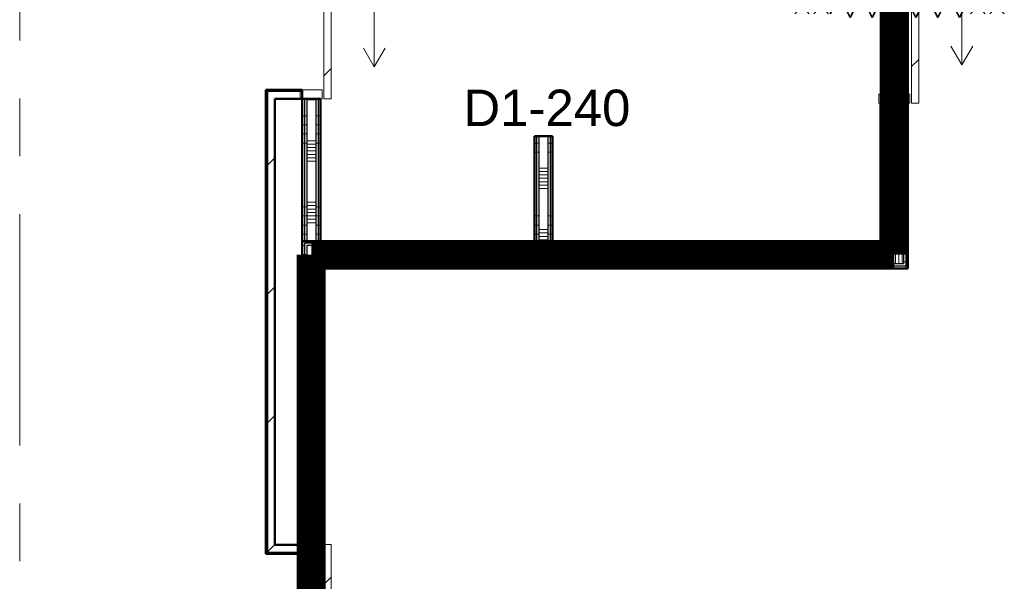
# Model space of a CAD drawing. Extents: x -2538 to 83400, y -8040 to 61900.
# Tile 87 of 105: x 62400 to 67804, y 35037 to 38120. Entities that reach past the tile are written whole.
import ezdxf

# ---------------------------------------------------------------- set-up
doc = ezdxf.new("R2010")
doc.units = 0
doc.header["$LTSCALE"] = 100
doc.linetypes.add('SCHEIDING_BRANDWEREND60', pattern=[3.2, 0.8, -1.6, 0.8])
doc.linetypes.add('stramien', pattern=[22.225, 12.7, -3.175, 3.175, -3.175])
for name, color, linetype, lineweight in [('00---0--FM-RUIMTENR', 7, 'Continuous', 18), ('BA20----_WANDEN', 14, 'Continuous', 50), ('BL$1A---_ALGEMEEN', 7, 'Continuous', 18), ('BL$7A---_STRAMIEN', 7, 'Continuous', 18), ('BL20----_WANDEN', 7, 'Continuous', 25), ('BL30----_BRANDSYMBOLEN', 14, 'Continuous', 35), ('BL30----_KOZIJNEN', 14, 'Continuous', 25), ('BL40----_BRANDWERENDESCHEIDING_60MIN', 84, 'SCHEIDING_BRANDWEREND60', 158)]:
    doc.layers.add(name, color=color, linetype=linetype, lineweight=lineweight)
doc.styles.add('Arial', font='arial.ttf', dxfattribs={"height": 200})
pattern_1 = [(270, (65412.5, 36905), (500, 1e-12), []), (270, (65362.5, 36905), (500, 1e-12), []), (270, (65312.5, 36905), (500, 1e-12), []), (270, (65262.5, 36905), (500, 1e-12), [])]
pattern_2 = [(0, (67125, 37890), (0, 500), []), (0, (67125, 37840), (0, 500), []), (0, (67125, 37790), (0, 500), []), (0, (67125, 37740), (0, 500), [])]
pattern_3 = [(180, (65325, 37392.5), (-6e-14, -500), []), (180, (65325, 37442.5), (-6e-14, -500), []), (180, (65325, 37492.5), (-6e-14, -500), []), (180, (65325, 37542.5), (-6e-14, -500), [])]
pattern_4 = [(45, (1253.4, 5927.3), (-353.5534, 353.5534), [])]
pattern_5 = [(135, (32577.7, -62746.6), (-500, -500), []), (135, (32577.7, -62576.6), (-500, -500), []), (135, (32577.7, -62566.6), (-500, -500), []), (135, (32577.7, -62556.6), (-500, -500), []), (135, (32577.7, -62546.6), (-500, -500), []), (135, (32577.7, -62536.6), (-500, -500), []), (135, (32577.7, -62526.6), (-500, -500), []), (135, (32577.7, -62516.6), (-500, -500), [])]
pattern_6 = [(135, (32588.7, -65946.6), (-500, -500), []), (135, (32588.7, -65776.6), (-500, -500), []), (135, (32588.7, -65766.6), (-500, -500), []), (135, (32588.7, -65756.6), (-500, -500), []), (135, (32588.7, -65746.6), (-500, -500), []), (135, (32588.7, -65736.6), (-500, -500), []), (135, (32588.7, -65726.6), (-500, -500), []), (135, (32588.7, -65716.6), (-500, -500), [])]
pattern_7 = [(1e-13, (63950, 34930), (-9e-13, 500), []), (1e-13, (63950, 34880), (-9e-13, 500), []), (1e-13, (63950, 34830), (-9e-13, 500), []), (1e-13, (63950, 34780), (-9e-13, 500), [])]
pattern_8 = [(1e-13, (63950, 37592.5), (-9e-13, 500), []), (1e-13, (63950, 37542.5), (-9e-13, 500), []), (1e-13, (63950, 37492.5), (-9e-13, 500), []), (1e-13, (63950, 37442.5), (-9e-13, 500), [])]

# ---------------------------------------------------------------- blocks, each defined once
blk = doc.blocks.new('32_DR_AMC_s_enkele schuifdeur_dt1 - 990x2160-2919440-1')
at = {"layer": 'BL$1A---_ALGEMEEN'}
h = blk.add_hatch(dxfattribs=at)
h.set_pattern_fill('FP_430', color=256, style=0, pattern_type=2)
h.set_pattern_definition(pattern_5)
h.paths.add_polyline_path([(-120, 60), (-170, 60), (-170, -60), (-120, -60)], flags=0)
at = {"layer": 'BL30----_KOZIJNEN', "lineweight": 18}
h = blk.add_hatch(dxfattribs=at)
h.set_pattern_fill('FP_431', color=256, style=0, pattern_type=2)
h.set_pattern_definition([(135, (32577.68, -62746.6), (-212.132, -212.132), [])])
h.paths.add_polyline_path([(820, 110), (-170, 110), (-170, 70), (820, 70)], flags=0)
h = blk.add_hatch(dxfattribs=at)
h.set_pattern_fill('FP_430', color=256, style=0, pattern_type=2)
h.set_pattern_definition(pattern_5)
h.paths.add_polyline_path([(820, 60), (770, 60), (770, -60), (820, -60)], flags=0)
at = {"layer": 'BL$1A---_ALGEMEEN'}
for p, q in [((645, 346), (541.1, 406)), ((325, -109.9), (325, 346)), ((325, 346), (645, 346)), ((645, 346), (541.1, 286))]:
    blk.add_line(p, q, dxfattribs=at)
at = {"layer": 'BL30----_KOZIJNEN', "lineweight": 18}
for p, q in [((820, 110), (-170, 110)), ((-170, 110), (-170, 70)), ((820, 70), (820, 110)), ((-170, 70), (820, 70)), ((-120, 60), (-170, 60)), ((-170, 60), (-170, -60)), ((-120, -60), (-120, 60)), ((820, 60), (770, 60)), ((770, 60), (770, -60)), ((820, -60), (820, 60)), ((-170, -60), (-120, -60)), ((770, -60), (820, -60))]:
    blk.add_line(p, q, dxfattribs=at)
blk = doc.blocks.new('32_DR_AMC_s_enkele schuifdeur_dt1 - 1060x2160_wbdbo60-2935298-1')
at = {"layer": 'BL30----_BRANDSYMBOLEN', "lineweight": 18}
h = blk.add_hatch(dxfattribs=at)
h.set_pattern_fill('FP_432', color=256, style=0, pattern_type=2)
h.set_pattern_definition(pattern_6)
h.paths.add_polyline_path([(-155, 85), (-205, 85), (-205, -85), (-155, -85)], flags=0)
at = {"layer": 'BL30----_KOZIJNEN', "lineweight": 18}
h = blk.add_hatch(dxfattribs=at)
h.set_pattern_fill('FP_433', color=256, style=0, pattern_type=2)
h.set_pattern_definition([(135, (32588.68, -65946.6), (-212.132, -212.132), [])])
h.paths.add_polyline_path([(855, 135), (-205, 135), (-205, 95), (855, 95)], flags=0)
h = blk.add_hatch(dxfattribs=at)
h.set_pattern_fill('FP_432', color=256, style=0, pattern_type=2)
h.set_pattern_definition(pattern_6)
h.paths.add_polyline_path([(855, 85), (805, 85), (805, -85), (855, -85)], flags=0)
at = {"layer": 'BL$1A---_ALGEMEEN'}
for p, q in [((645, 371), (541.1, 431)), ((325, -84.9), (325, 371)), ((325, 371), (645, 371)), ((645, 371), (541.1, 311))]:
    blk.add_line(p, q, dxfattribs=at)
at = {"layer": 'BL30----_BRANDSYMBOLEN'}
for p, q in [((285, 603.6), (365, 523.6)), ((365, 603.6), (285, 523.6)), ((365, 498.7), (285, 418.6)), ((285, 498.7), (365, 418.6)), ((385, 358.6), (285, 408.6)), ((325, 416.3), (325, -358.7)), ((325, 416.3), (325, -358.7)), ((265, 298.6), (385, 358.6)), ((385, 238.6), (265, 298.6)), ((265, 178.6), (385, 238.6)), ((385, 118.6), (265, 178.6)), ((265, 58.6), (385, 118.6)), ((385, -1.4), (265, 58.6)), ((265, -61.4), (385, -1.4)), ((385, -121.4), (265, -61.4)), ((265, -181.4), (385, -121.4)), ((385, -241.4), (265, -181.4)), ((265, -301.4), (385, -241.4)), ((365, -351.4), (265, -301.4)), ((285, -361.4), (365, -441.4)), ((365, -361.4), (285, -441.4)), ((285, -466.4), (365, -546.4)), ((365, -466.4), (285, -546.4))]:
    blk.add_line(p, q, dxfattribs=at)
at = {"layer": 'BL30----_KOZIJNEN', "lineweight": 18}
for p, q in [((855, 135), (-205, 135)), ((-205, 135), (-205, 95)), ((855, 95), (855, 135)), ((-205, 95), (855, 95)), ((-155, 85), (-205, 85)), ((-205, 85), (-205, -85)), ((-155, -85), (-155, 85)), ((855, 85), (805, 85)), ((805, 85), (805, -85)), ((855, -85), (855, 85)), ((-205, -85), (-155, -85)), ((805, -85), (855, -85))]:
    blk.add_line(p, q, dxfattribs=at)
blk = doc.blocks.new('32_DR_AMC_s_enkele schuifdeur_dt1 - 1660x2160_wbdbo60-V95-1')
at = {"layer": 'BL30----_BRANDSYMBOLEN', "lineweight": 18}
h = blk.add_hatch(dxfattribs=at)
h.set_pattern_fill('FP_454', color=256, style=0, pattern_type=2)
h.set_pattern_definition([(315, (-28156.7, 62746.6), (500, 500), []), (315, (-28156.7, 62576.6), (500, 500), []), (315, (-28156.7, 62566.6), (500, 500), []), (315, (-28156.7, 62556.6), (500, 500), []), (315, (-28156.7, 62546.6), (500, 500), []), (315, (-28156.7, 62536.6), (500, 500), []), (315, (-28156.7, 62526.6), (500, 500), []), (315, (-28156.7, 62516.6), (500, 500), [])])
h.paths.add_polyline_path([(-505, -60), (-455, -60), (-455, 60), (-505, 60)], flags=0)
at = {"layer": 'BL30----_KOZIJNEN', "lineweight": 18}
h = blk.add_hatch(dxfattribs=at)
h.set_pattern_fill('FP_455', color=256, style=0, pattern_type=2)
h.set_pattern_definition([(315, (-28156.68, 62746.6), (212.132, 212.132), [])])
h.paths.add_polyline_path([(-505, -110), (1155, -110), (1155, -70), (-505, -70)], flags=0)
at = {"layer": 'BL$1A---_ALGEMEEN'}
for p, q in [((325, 109.9), (325, -346)), ((645, -346), (541.1, -286)), ((325, -346), (645, -346)), ((645, -346), (541.1, -406))]:
    blk.add_line(p, q, dxfattribs=at)
at = {"layer": 'BL30----_BRANDSYMBOLEN'}
for p, q in [((285, 466.4), (365, 546.4)), ((365, 466.4), (285, 546.4)), ((285, 361.4), (365, 441.4)), ((365, 361.4), (285, 441.4)), ((365, 351.4), (265, 301.4)), ((325, -416.3), (325, 358.7)), ((325, -416.3), (325, 358.7)), ((265, 301.4), (385, 241.4)), ((385, 241.4), (265, 181.4)), ((265, 181.4), (385, 121.4)), ((385, 121.4), (265, 61.4)), ((265, 61.4), (385, 1.4)), ((385, 1.4), (265, -58.6)), ((265, -58.6), (385, -118.6)), ((385, -118.6), (265, -178.6)), ((265, -178.6), (385, -238.6)), ((385, -238.6), (265, -298.6)), ((265, -298.6), (385, -358.6)), ((385, -358.6), (285, -408.6)), ((365, -498.7), (285, -418.6)), ((285, -498.7), (365, -418.6)), ((285, -603.6), (365, -523.6)), ((365, -603.6), (285, -523.6))]:
    blk.add_line(p, q, dxfattribs=at)
at = {"layer": 'BL30----_KOZIJNEN', "lineweight": 18}
for p, q in [((-505, -60), (-505, 60)), ((-505, 60), (-455, 60)), ((-455, 60), (-455, -60)), ((1105, -60), (1105, 60)), ((1105, 60), (1155, 60)), ((1155, 60), (1155, -60)), ((-455, -60), (-505, -60)), ((-505, -70), (1155, -70)), ((-505, -110), (-505, -70)), ((1155, -60), (1105, -60)), ((1155, -70), (1155, -110)), ((1155, -110), (-505, -110))]:
    blk.add_line(p, q, dxfattribs=at)

msp = doc.modelspace()

# ---------------------------------------------------------------- hatches: boundary and pattern name
at = {"layer": 'BA20----_WANDEN', "lineweight": 18}
h = msp.add_hatch(dxfattribs=at)
h.set_pattern_fill('FP_115', color=256, angle=90, style=0, pattern_type=2)
h.set_pattern_definition(pattern_2)
h.paths.add_polyline_path([(67250, 36780), (67262.5, 36780), (67262.5, 37661), (67250, 37661), (67250, 36880)], flags=0)
h.paths.add_polyline_path([(67262.5, 38721), (67262.5, 39350), (67250, 39350), (67250, 38721)], flags=0)
h = msp.add_hatch(dxfattribs=at)
h.set_pattern_fill('FP_115', color=256, angle=90, style=0, pattern_type=2)
h.set_pattern_definition(pattern_2)
h.paths.add_polyline_path([(67275, 36767.5), (67275, 37661), (67262.5, 37661), (67262.5, 36767.5)], flags=0)
h.paths.add_polyline_path([(67275, 38721), (67275, 39362.5), (67262.5, 39362.5), (67262.5, 38721)], flags=0)
h = msp.add_hatch(dxfattribs=at)
h.set_pattern_fill('FP_115', color=256, angle=90, style=0, pattern_type=2)
h.set_pattern_definition(pattern_2)
h.paths.add_polyline_path([(67137.5, 36892.5), (67150, 36892.5), (67150, 37661), (67137.5, 37661), (67137.5, 36905)], flags=0)
h.paths.add_polyline_path([(67150, 38721), (67150, 39287.5), (67137.5, 39287.5), (67137.5, 38721)], flags=0)
h = msp.add_hatch(dxfattribs=at)
h.set_pattern_fill('FP_116', color=256, angle=90, style=0, pattern_type=2)
h.set_pattern_definition([(0, (67125, 38090), (0, 337.5), []), (0, (67125, 38071.25), (0, 337.5), []), (0, (67125, 38052.5), (0, 337.5), []), (0, (67125, 38033.75), (0, 337.5), []), (0, (67125, 38015), (0, 337.5), []), (0, (67125, 37996.25), (0, 337.5), []), (0, (67125, 37977.5), (0, 337.5), [])])
h.paths.add_polyline_path([(67150, 36880), (67250, 36880), (67250, 37661), (67150, 37661), (67150, 36892.5)], flags=0)
h.paths.add_polyline_path([(67250, 38721), (67250, 39300), (67150, 39300), (67150, 38721)], flags=0)
h = msp.add_hatch(dxfattribs=at)
h.set_pattern_fill('FP_115', color=256, angle=90, style=0, pattern_type=2)
h.set_pattern_definition(pattern_2)
h.paths.add_polyline_path([(67137.5, 36905), (67137.5, 37661), (67125, 37661), (67125, 36905)], flags=0)
h.paths.add_polyline_path([(67125, 38721), (67137.5, 38721), (67137.5, 39275), (67125, 39275)], flags=0)
h = msp.add_hatch(dxfattribs=at)
h.set_pattern_fill('FP_680', color=256, angle=90, style=0, pattern_type=2)
h.set_pattern_definition(pattern_8)
h.paths.add_polyline_path([(63962.5, 36905), (63962.5, 37685), (63950, 37685), (63950, 36905)], flags=0)
h.paths.add_polyline_path([(63950, 38675), (63962.5, 38675), (63962.5, 38680), (63950, 38680)], flags=0)
h = msp.add_hatch(dxfattribs=at)
h.set_pattern_fill('FP_680', color=256, angle=90, style=0, pattern_type=2)
h.set_pattern_definition(pattern_8)
h.paths.add_polyline_path([(63975, 36905), (63975, 37685), (63962.5, 37685), (63962.5, 36905)], flags=0)
h.paths.add_polyline_path([(63962.5, 38675), (63975, 38675), (63975, 38680), (63962.5, 38680)], flags=0)
h = msp.add_hatch(dxfattribs=at)
h.set_pattern_fill('FP_681', color=256, angle=90, style=0, pattern_type=2)
h.set_pattern_definition([(1e-13, (63950, 37792.5), (-6e-13, 337.5), []), (1e-13, (63950, 37773.75), (-6e-13, 337.5), []), (1e-13, (63950, 37755), (-6e-13, 337.5), []), (1e-13, (63950, 37736.25), (-6e-13, 337.5), []), (1e-13, (63950, 37717.5), (-6e-13, 337.5), []), (1e-13, (63950, 37698.75), (-6e-13, 337.5), []), (1e-13, (63950, 37680), (-6e-13, 337.5), [])])
h.paths.add_polyline_path([(64025, 36905), (64025, 37685), (63975, 37685), (63975, 36905)], flags=0)
h.paths.add_polyline_path([(63975, 38675), (64025, 38675), (64025, 38680), (63975, 38680)], flags=0)
h = msp.add_hatch(dxfattribs=at)
h.set_pattern_fill('FP_680', color=256, angle=90, style=0, pattern_type=2)
h.set_pattern_definition(pattern_8)
h.paths.add_polyline_path([(64037.5, 36905), (64037.5, 37685), (64025, 37685), (64025, 36905)], flags=0)
h.paths.add_polyline_path([(64037.5, 38675), (64037.5, 38680), (64025, 38680), (64025, 38675)], flags=0)
h = msp.add_hatch(dxfattribs=at)
h.set_pattern_fill('FP_680', color=256, angle=90, style=0, pattern_type=2)
h.set_pattern_definition(pattern_8)
h.paths.add_polyline_path([(64050, 36905), (64050, 37685), (64037.5, 37685), (64037.5, 36905)], flags=0)
h.paths.add_polyline_path([(64050, 38675), (64050, 38680), (64037.5, 38680), (64037.5, 38675)], flags=0)
h = msp.add_hatch(dxfattribs=at)
h.set_pattern_fill('FP_44', color=256, style=0, pattern_type=2)
h.set_pattern_definition(pattern_4)
h.paths.add_polyline_path([(63760, 35198), (63760, 37735), (63750, 37735), (63750, 35198)], flags=0)
h = msp.add_hatch(dxfattribs=at)
h.set_pattern_fill('FP_44', color=256, style=0, pattern_type=2)
h.set_pattern_definition(pattern_4)
h.paths.add_polyline_path([(63760, 35238), (63800, 35238), (63800, 37725), (63760, 37725), (63760, 35445.5)], flags=0)
h = msp.add_hatch(dxfattribs=at)
h.set_pattern_fill('FP_117', color=256, angle=90, style=0, pattern_type=2)
h.set_pattern_definition(pattern_3)
h.paths.add_polyline_path([(65237.5, 36905), (65237.5, 37480), (65225, 37480), (65225, 36905)], flags=0)
h = msp.add_hatch(dxfattribs=at)
h.set_pattern_fill('FP_117', color=256, angle=90, style=0, pattern_type=2)
h.set_pattern_definition(pattern_3)
h.paths.add_polyline_path([(65250, 36892.5), (65250, 37480), (65237.5, 37480), (65237.5, 36892.5)], flags=0)
h = msp.add_hatch(dxfattribs=at)
h.set_pattern_fill('FP_118', color=256, angle=90, style=0, pattern_type=2)
h.set_pattern_definition([(180, (65325, 37192.5), (-4e-14, -337.5), []), (180, (65325, 37211.25), (-4e-14, -337.5), []), (180, (65325, 37230), (-4e-14, -337.5), []), (180, (65325, 37248.75), (-4e-14, -337.5), []), (180, (65325, 37267.5), (-4e-14, -337.5), []), (180, (65325, 37286.25), (-4e-14, -337.5), []), (180, (65325, 37305), (-4e-14, -337.5), [])])
h.paths.add_polyline_path([(65300, 36880), (65300, 37480), (65250, 37480), (65250, 36880)], flags=0)
h = msp.add_hatch(dxfattribs=at)
h.set_pattern_fill('FP_117', color=256, angle=90, style=0, pattern_type=2)
h.set_pattern_definition(pattern_3)
h.paths.add_polyline_path([(65312.5, 36892.5), (65312.5, 37480), (65300, 37480), (65300, 36892.5)], flags=0)
h = msp.add_hatch(dxfattribs=at)
h.set_pattern_fill('FP_117', color=256, angle=90, style=0, pattern_type=2)
h.set_pattern_definition(pattern_3)
h.paths.add_polyline_path([(65325, 36905), (65325, 37480), (65312.5, 37480), (65312.5, 36905)], flags=0)
h = msp.add_hatch(dxfattribs=at)
h.set_pattern_fill('FP_113', color=256, angle=-270, style=0, pattern_type=2)
h.set_pattern_definition(pattern_1)
h.paths.add_polyline_path([(67137.5, 36892.5), (67137.5, 36905), (65312.5, 36905), (65312.5, 36892.5), (65695.9, 36892.5)], flags=0)
h.paths.add_polyline_path([(65237.5, 36892.5), (65237.5, 36905), (63950, 36905), (63950, 36892.5), (64290.9, 36892.5)], flags=0)
h = msp.add_hatch(dxfattribs=at)
h.set_pattern_fill('FP_678', color=256, angle=90, style=0, pattern_type=2)
h.set_pattern_definition(pattern_7)
h.paths.add_polyline_path([(63950, 33367.5), (63962.5, 33367.5), (63962.5, 33579), (63950, 33579), (63950, 33492.7)], flags=0)
h.paths.add_polyline_path([(63962.5, 35239), (63962.5, 36892.5), (63950, 36892.5), (63950, 35239)], flags=0)
h = msp.add_hatch(dxfattribs=at)
h.set_pattern_fill('FP_113', color=256, angle=-270, style=0, pattern_type=2)
h.set_pattern_definition(pattern_1)
h.paths.add_polyline_path([(67150, 36880), (67150, 36892.5), (65300, 36892.5), (65300, 36880), (65695.9, 36880)], flags=0)
h.paths.add_polyline_path([(65250, 36880), (65250, 36892.5), (63962.5, 36892.5), (63962.5, 36880), (64290.9, 36880)], flags=0)
h = msp.add_hatch(dxfattribs=at)
h.set_pattern_fill('FP_678', color=256, angle=90, style=0, pattern_type=2)
h.set_pattern_definition(pattern_7)
h.paths.add_polyline_path([(63962.5, 33380), (63975, 33380), (63975, 33579), (63962.5, 33579), (63962.5, 33492.7)], flags=0)
h.paths.add_polyline_path([(63962.5, 35239), (63975, 35239), (63975, 36880), (63962.5, 36880), (63962.5, 35445.5)], flags=0)
h = msp.add_hatch(dxfattribs=at)
h.set_pattern_fill('FP_114', color=256, angle=-270, style=0, pattern_type=2)
h.set_pattern_definition([(270, (65612.5, 36905), (337.5, 9e-13), []), (270, (65593.75, 36905), (337.5, 9e-13), []), (270, (65575, 36905), (337.5, 9e-13), []), (270, (65556.25, 36905), (337.5, 9e-13), []), (270, (65537.5, 36905), (337.5, 9e-13), []), (270, (65518.75, 36905), (337.5, 9e-13), []), (270, (65500, 36905), (337.5, 9e-13), [])])
h.paths.add_polyline_path([(67250, 36780), (67250, 36880), (63975, 36880), (63975, 36780), (65695.9, 36780)], flags=0)
h = msp.add_hatch(dxfattribs=at)
h.set_pattern_fill('FP_679', color=256, angle=90, style=0, pattern_type=2)
h.set_pattern_definition([(1e-13, (63950, 35130), (-6e-13, 337.5), []), (1e-13, (63950, 35111.25), (-6e-13, 337.5), []), (1e-13, (63950, 35092.5), (-6e-13, 337.5), []), (1e-13, (63950, 35073.75), (-6e-13, 337.5), []), (1e-13, (63950, 35055), (-6e-13, 337.5), []), (1e-13, (63950, 35036.25), (-6e-13, 337.5), []), (1e-13, (63950, 35017.5), (-6e-13, 337.5), [])])
h.paths.add_polyline_path([(63975, 33480), (64025, 33480), (64025, 33579), (63975, 33579), (63975, 33492.7)], flags=0)
h.paths.add_polyline_path([(64025, 35239), (64025, 36780), (63975, 36780), (63975, 35239)], flags=0)
h = msp.add_hatch(dxfattribs=at)
h.set_pattern_fill('FP_113', color=256, angle=-270, style=0, pattern_type=2)
h.set_pattern_definition(pattern_1)
h.paths.add_polyline_path([(67262.5, 36767.5), (67262.5, 36780), (64025, 36780), (64025, 36767.5), (65695.9, 36767.5)], flags=0)
h = msp.add_hatch(dxfattribs=at)
h.set_pattern_fill('FP_678', color=256, angle=90, style=0, pattern_type=2)
h.set_pattern_definition(pattern_7)
h.paths.add_polyline_path([(64037.5, 33492.5), (64037.5, 33579), (64025, 33579), (64025, 33492.5)], flags=0)
h.paths.add_polyline_path([(64025, 35239), (64037.5, 35239), (64037.5, 36767.5), (64025, 36767.5), (64025, 35445.5)], flags=0)
h = msp.add_hatch(dxfattribs=at)
h.set_pattern_fill('FP_113', color=256, angle=-270, style=0, pattern_type=2)
h.set_pattern_definition(pattern_1)
h.paths.add_polyline_path([(67275, 36755), (67275, 36767.5), (64037.5, 36767.5), (64037.5, 36755), (65695.9, 36755)], flags=0)
h = msp.add_hatch(dxfattribs=at)
h.set_pattern_fill('FP_678', color=256, angle=90, style=0, pattern_type=2)
h.set_pattern_definition(pattern_7)
h.paths.add_polyline_path([(64037.5, 33505), (64050, 33505), (64050, 33579), (64037.5, 33579)], flags=0)
h.paths.add_polyline_path([(64037.5, 35239), (64050, 35239), (64050, 36755), (64037.5, 36755), (64037.5, 35445.5)], flags=0)
h = msp.add_hatch(dxfattribs=at)
h.set_pattern_fill('FP_44', color=256, style=0, pattern_type=2)
h.set_pattern_definition(pattern_4)
h.paths.add_polyline_path([(63950, 35198), (63950, 35238), (63760, 35238), (63760, 35198)], flags=0)
h = msp.add_hatch(dxfattribs=at)
h.set_pattern_fill('FP_44', color=256, style=0, pattern_type=2)
h.set_pattern_definition(pattern_4)
h.paths.add_polyline_path([(63950, 35188), (63950, 35198), (63750, 35198), (63750, 35188)], flags=0)

# ---------------------------------------------------------------- linework, layer by layer
at = {"layer": 'BL$7A---_STRAMIEN', "linetype": 'stramien'}
msp.add_line((62400, -2000), (62400, 60900), dxfattribs=at)
at = {"layer": 'BL20----_WANDEN', "lineweight": 50}
for p, q in [((63750, 37735), (63750, 35188)), ((63950, 37735), (63750, 37735)), ((63950, 37735), (63950, 35239)), ((63800, 35238), (63800, 37685)), ((63800, 37685), (64050, 37685)), ((64050, 36905), (64050, 37685)), ((67275, 37661), (67125, 37661)), ((67125, 37661), (67125, 36905)), ((67275, 36755), (67275, 37661)), ((65225, 37480), (65225, 36905)), ((65325, 37480), (65225, 37480)), ((65325, 36905), (65325, 37480)), ((63950, 36905), (65225, 36905)), ((67125, 36905), (65325, 36905)), ((64050, 36755), (67275, 36755)), ((64050, 35239), (64050, 36755)), ((63950, 35238), (63800, 35238)), ((63950, 35239), (64050, 35239)), ((63950, 35188), (63950, 35238)), ((63750, 35188), (63950, 35188))]:
    msp.add_line(p, q, dxfattribs=at)
at = {"layer": 'BL20----_WANDEN'}
for p, q in [((63760, 37725), (63760, 35198)), ((63950, 37725), (63760, 37725)), ((63962.5, 37685), (63962.5, 36905)), ((63975, 37685), (63975, 36905)), ((64025, 37685), (64025, 36905)), ((64037.5, 37685), (64037.5, 36905)), ((67137.5, 37661), (67137.5, 36892.5)), ((67150, 37661), (67150, 36880)), ((67250, 37661), (67250, 36780)), ((67262.5, 37661), (67262.5, 36767.5)), ((65237.5, 36892.5), (65237.5, 37480)), ((65250, 36880), (65250, 37480)), ((65300, 36880), (65300, 37480)), ((65312.5, 36892.5), (65312.5, 37480)), ((65237.5, 36892.5), (63962.5, 36892.5)), ((63962.5, 36892.5), (63962.5, 35239)), ((67150, 36880), (63975, 36880)), ((63975, 36880), (63975, 35239)), ((67137.5, 36892.5), (65312.5, 36892.5)), ((67250, 36780), (64025, 36780)), ((64025, 36780), (64025, 35239)), ((67262.5, 36767.5), (64037.5, 36767.5)), ((64037.5, 36767.5), (64037.5, 35239)), ((63760, 35198), (63950, 35198))]:
    msp.add_line(p, q, dxfattribs=at)
at = {"layer": 'BL40----_BRANDWERENDESCHEIDING_60MIN', "const_width": 160, "flags": 128}
for points in [[(67200, 39300), (67200, 36830)], [(67200, 36830), (64000, 36830)], [(64000, 36830), (64000, 33430)]]:
    msp.add_lwpolyline(points, dxfattribs=at)

# ---------------------------------------------------------------- block references
at = {"layer": 'BL30----_KOZIJNEN'}
for name, p, rotation in [('32_DR_AMC_s_enkele schuifdeur_dt1 - 1060x2160_wbdbo60-2935298-1', (67200, 38516), 270), ('32_DR_AMC_s_enkele schuifdeur_dt1 - 990x2160-2919440-1', (64000, 38505), 269.9999999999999), ('32_DR_AMC_s_enkele schuifdeur_dt1 - 1660x2160_wbdbo60-V95-1', (64000, 34084), 89.99999999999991)]:
    msp.add_blockref(name, p, dxfattribs=dict(at, rotation=rotation))

# ---------------------------------------------------------------- texts
at = {"layer": '00---0--FM-RUIMTENR', "insert": (64835.2, 37735.7), "char_height": 200, "width": 1130.379, "attachment_point": 1, "style": 'Arial'}
msp.add_mtext('D1-240', dxfattribs=at)

doc.saveas('drawing.dxf')
